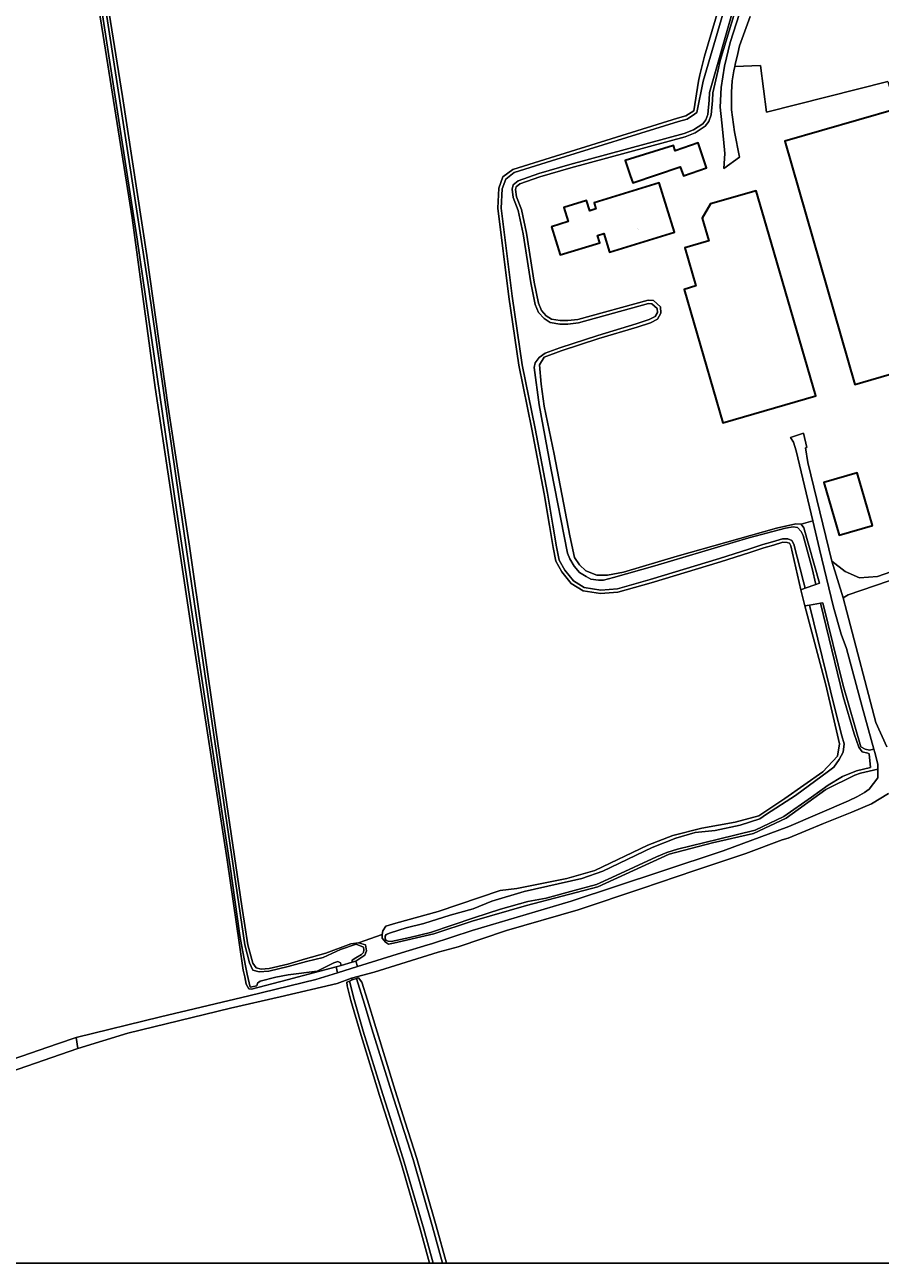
# Model space of a CAD drawing. Header units: metres. Extents: x 229229 to 231729, y 593167 to 595667.
# Tile 157 of 256: x 231127 to 231377, y 593167 to 593528. Entities that reach past the tile are written whole.
import ezdxf
from ezdxf.enums import TextEntityAlignment as Align

# ---------------------------------------------------------------- set-up
doc = ezdxf.new("R2010")
doc.units = ezdxf.units.M
for name, color, linetype, lineweight in [('B-WE-GR-BOUWLAND-GV', 80, 'Continuous', 13), ('B-WE-GR-GRAS-GV', 60, 'Continuous', 13), ('B-WE-GR-GROENVOORZIENING-GV', 80, 'Continuous', 18), ('B-WE-OG-BEBOUWING-GV', 7, 'Continuous', 35), ('B-WE-OG-BEBOUWING-T18', 10, 'Continuous', 18), ('B-WE-OG-TERREIN_ERF-GV', 7, 'Continuous', 18), ('B-WE-OG-WATER-GV', 130, 'Continuous', 18), ('B-WE-OG-WATER_SLOOT-GV', 120, 'Continuous', 18), ('B-WE-VH-VERHARDING_GESLOTEN-GV', 252, 'Continuous', 18)]:
    doc.layers.add(name, color=color, linetype=linetype, lineweight=lineweight)
doc.styles.add('NLCS-ISO-M250-T18', font='NLCS-ISO.ttf', dxfattribs={"height": 0.45})

msp = doc.modelspace()

# ---------------------------------------------------------------- linework, layer by layer
msp.add_lwpolyline([(231729.346, 593166.818), (229229.346, 593166.818), (229229.346, 595666.818), (231729.346, 595666.818)], close=True)
at = {"layer": 'B-WE-GR-BOUWLAND-GV'}
msp.add_lwpolyline([(231086.244, 593213.379), (231136.685, 593230.775), (231142.174, 593232.668), (231166.754, 593238.656), (231192.525, 593244.749), (231212.103, 593249.544), (231218.434, 593251.51), (231217.991, 593253.217), (231203.715, 593249.418), (231193.32, 593246.723), (231192.504, 593246.859), (231191.72, 593248.219), (231191.327, 593250.292), (231190.907, 593252.234), (231189.809, 593259.625), (231186.203, 593284.491), (231176.018, 593350.36), (231165.235, 593422.156), (231158.445, 593471.641), (231149.991, 593524.856), (231147.528, 593540.574)], dxfattribs=at)
at = {"layer": 'B-WE-GR-GRAS-GV'}
for points in [[(231149.076, 593548.428), (231155.666, 593507.069), (231162.722, 593460.648), (231168.979, 593416.491), (231175.17, 593375.864), (231182.958, 593321.717), (231190.48, 593270.967), (231192.209, 593259.625), (231193.688, 593254.36), (231194.632, 593252.995), (231196.153, 593252.602), (231198.409, 593252.785), (231203.892, 593254.071), (231209.085, 593255.541), (231215.01, 593257.272), (231222.284, 593259.986), (231224.508, 593260.262), (231231.444, 593262.657), (231231.645, 593263.792), (231232.483, 593265.075), (231235.443, 593265.968), (231247.734, 593269.419), (231265.806, 593275.467), (231270.725, 593276.047), (231285.26, 593279.029), (231293.455, 593281.311), (231308.911, 593288.676), (231316.173, 593291.58), (231324.679, 593293.655), (231334.429, 593295.419), (231341.276, 593297.286), (231348.848, 593302.369), (231359.999, 593310.107), (231364.232, 593314.713), (231364.854, 593318.26), (231360.871, 593335.439), (231354.709, 593358.529), (231353.599, 593363.22), (231350.607, 593376.013), (231350.221, 593376.764), (231349.596, 593377.022), (231348.303, 593377.06), (231345.602, 593376.223), (231342.787, 593375.424), (231338.717, 593374.092), (231330.159, 593371.314), (231309.932, 593365.263), (231300.214, 593362.465), (231295.155, 593362.066), (231290.029, 593362.931), (231286.568, 593365.063), (231283.838, 593368.393), (231282.108, 593371.523), (231281.309, 593375.519), (231280.244, 593381.913), (231278.646, 593391.17), (231275.052, 593410.019), (231271.291, 593428.65), (231268.362, 593448.631), (231265.167, 593474.472), (231265.433, 593480.333), (231266.631, 593483.597), (231269.493, 593485.728), (231280.477, 593489.191), (231317.579, 593500.681), (231319.973, 593501.375), (231322.326, 593502.876), (231323.713, 593511.539), (231324.092, 593513.308), (231325.415, 593518.819), (231329.763, 593533.22)], [(231338.76, 593530.342), (231335.707, 593521.813), (231335.149, 593519.561), (231334.429, 593516.361), (231334.299, 593515.807), (231341.779, 593516.113), (231343.587, 593502.468), (231378.936, 593511.45), (231381.274, 593503.354), (231417.415, 593392.017), (231421.119, 593392.281), (231423.819, 593383.398), (231492.728, 593406.879), (231508.061, 593412.111), (231507.614, 593413.329), (231503.662, 593411.763), (231503.051, 593412.419), (231473.542, 593481.449), (231462.278, 593513.403), (231455.779, 593530.966)], [(231390.718, 593369.686), (231367.339, 593361.709), (231365.961, 593360.882), (231367.026, 593356.793), (231375.437, 593324.494), (231378.658, 593317.418)], [(231379.099, 593303.813), (231374.149, 593300.765), (231368.434, 593298.384), (231360.179, 593294.997), (231349.913, 593290.764), (231348.102, 593290.327), (231337.539, 593286.327), (231322.667, 593281.311), (231307.16, 593276.057), (231288.644, 593269.901), (231267.698, 593263.821), (231253.604, 593259.066), (231247.731, 593257.479), (231229.104, 593251.711), (231222.472, 593249.968), (231222.7, 593249.409), (231223.97, 593249.882), (231224.47, 593250.068), (231225.48, 593248.762), (231227.106, 593243.513), (231229.526, 593235.526), (231235.204, 593217.155), (231238.089, 593207.989), (231241.499, 593197.385), (231247.214, 593177.742), (231250.209, 593166.818)], [(231245.262, 593166.818), (231242.623, 593176.444), (231236.936, 593195.99), (231233.543, 593206.543), (231230.649, 593215.734), (231224.953, 593234.163), (231222.284, 593243.464), (231221.179, 593247.748), (231221.086, 593248.808), (231221.852, 593249.093), (231222.7, 593249.409), (231222.472, 593249.968), (231218.255, 593248.395), (231201.69, 593244.483), (231187.123, 593241.236), (231157.233, 593233.856), (231142.653, 593229.48), (231100.108, 593214.755)]]:
    msp.add_lwpolyline(points, dxfattribs=at)
msp.add_lwpolyline([(231224.508, 593260.262), (231226.601, 593259.625), (231226.875, 593257.895), (231226.398, 593256.669), (231223.775, 593254.917), (231224.234, 593253.311), (231237.075, 593257.335), (231244.739, 593259.625), (231245.766, 593259.932), (231257.719, 593263.889), (231286.602, 593272.435), (231312.963, 593281.095), (231330.882, 593287.118), (231350.029, 593294.174), (231367.51, 593301.649), (231370.049, 593302.886), (231372.172, 593304.082), (231373.517, 593305.032), (231376.059, 593308.337), (231376.059, 593310.877), (231370.955, 593309.699), (231369.277, 593309.118), (231360.814, 593304.944), (231349.252, 593296.564), (231339.752, 593292.083), (231327.8, 593289.412), (231315.163, 593286.078), (231294.352, 593276.56), (231273.515, 593271.171), (231257.64, 593266.525), (231246.529, 593262.832), (231234.732, 593260.135), (231233.303, 593259.825), (231232.418, 593260.391), (231231.389, 593261.597), (231231.444, 593262.657)], close=True, dxfattribs=at)
at = {"layer": 'B-WE-GR-GROENVOORZIENING-GV'}
msp.add_lwpolyline([(231366.846, 593346.029), (231365.378, 593350.243), (231363.12, 593358.115), (231359.001, 593374.994), (231357.02, 593383.332), (231353.65, 593382.338), (231354.483, 593381.3), (231358.986, 593365.09), (231357.955, 593364.732), (231354.83, 593363.647), (231353.599, 593363.22), (231354.709, 593358.529), (231356.067, 593358.753), (231359.288, 593359.284), (231359.999, 593359.401), (231365.881, 593335.289), (231371.076, 593317.446), (231372.318, 593316.724), (231373.551, 593316.416), (231374.874, 593316.676), (231371.464, 593329.107)], close=True, dxfattribs=at)
at = {"layer": 'B-WE-OG-BEBOUWING-GV'}
for points in [[(231381.274, 593503.354), (231348.9, 593494.011), (231369.346, 593423.096), (231401.74, 593432.475)], [(231303.783, 593483.975), (231304.55, 593481.81), (231318.385, 593486.547), (231319.3, 593483.865), (231326.028, 593486.196), (231323.626, 593493.492), (231316.874, 593491.227), (231316.371, 593492.784), (231302.352, 593488.339)], [(231280.811, 593469.055), (231283.35, 593460.83), (231294.912, 593464.398), (231294.247, 593466.548), (231296.063, 593467.108), (231297.762, 593461.605), (231316.681, 593467.444), (231312.223, 593481.89), (231293.256, 593476.036), (231293.796, 593474.287), (231291.98, 593473.727), (231291.057, 593476.718), (231284.378, 593474.656), (231285.646, 593470.548)], [(231344.236, 593466.916), (231340.517, 593479.566), (231327.176, 593475.767), (231324.811, 593471.584), (231326.688, 593464.942), (231319.737, 593462.919), (231322.97, 593451.812), (231319.498, 593450.802), (231330.826, 593411.881), (231357.956, 593419.777)], [(231374.454, 593381.903), (231370.001, 593397.28), (231360.255, 593394.463), (231364.709, 593379.086)]]:
    msp.add_lwpolyline(points, close=True, dxfattribs=at)
at = {"layer": 'B-WE-OG-TERREIN_ERF-GV'}
for points in [[(231334.318, 593531.667), (231330.059, 593517.557), (231329.308, 593514.458), (231327.92, 593508.072), (231327.797, 593505.903), (231327.402, 593501.69), (231326.688, 593499.7), (231325.676, 593498.365), (231322.726, 593496.424), (231319.847, 593495.251), (231286.444, 593486.278), (231277.462, 593483.608), (231271.571, 593481.58), (231270.518, 593480.734), (231270.36, 593479.941), (231270.624, 593477.792), (231272.027, 593474.062), (231273.514, 593467.172), (231275.771, 593452.869), (231276.987, 593446.723), (231277.924, 593444.614), (231279.297, 593443.068), (231280.836, 593442.079), (231283.36, 593441.668), (231285.568, 593441.668), (231288.505, 593442.043), (231308.98, 593447.689), (231310.544, 593447.591), (231312.609, 593445.706), (231312.713, 593443.833), (231311.773, 593442.141), (231309.672, 593441.051), (231305.79, 593439.752), (231294.595, 593436.433), (231283.626, 593432.826), (231278.685, 593431.032), (231277.366, 593428.759), (231277.832, 593423.164), (231278.697, 593416.704), (231281.626, 593402.784), (231286.153, 593378.941), (231287.484, 593372.614), (231288.948, 593370.483), (231290.879, 593368.751), (231294.074, 593367.486), (231297.203, 593367.486), (231301.862, 593368.351), (231317.439, 593373.014), (231346.461, 593381.139), (231352.119, 593382.404), (231353.65, 593382.338), (231357.02, 593383.332), (231352.184, 593403.692), (231351.428, 593406.234), (231350.575, 593407.632), (231354.309, 593408.863), (231355.335, 593404.699), (231354.933, 593404.592), (231355.609, 593400.309), (231362.603, 593371.499), (231366.539, 593368.503), (231370.727, 593366.642), (231375.911, 593367.107), (231387.344, 593371.029)], [(231378.936, 593511.45), (231343.587, 593502.468), (231341.779, 593516.113), (231334.299, 593515.807), (231333.998, 593514.526), (231333.562, 593511.587), (231333.296, 593508.337), (231333.367, 593503.192), (231334.238, 593496.74), (231335.674, 593489.317), (231331.121, 593486.054), (231331.393, 593490.421), (231331.042, 593494.551), (231330.545, 593499.368), (231330.049, 593503.964), (231330.273, 593509.631), (231331.339, 593515.913), (231332.986, 593522.796), (231335.636, 593531.245)]]:
    msp.add_lwpolyline(points, dxfattribs=at)
for points in [[(231381.274, 593503.354), (231401.74, 593432.475), (231369.346, 593423.096), (231348.9, 593494.011)], [(231318.385, 593486.547), (231304.55, 593481.81), (231303.783, 593483.975), (231302.352, 593488.339), (231316.371, 593492.784), (231316.874, 593491.227), (231323.626, 593493.492), (231326.028, 593486.196), (231319.3, 593483.865)], [(231280.811, 593469.055), (231285.646, 593470.548), (231284.378, 593474.656), (231291.057, 593476.718), (231291.98, 593473.727), (231293.796, 593474.287), (231293.256, 593476.036), (231312.223, 593481.89), (231316.681, 593467.444), (231297.762, 593461.605), (231296.063, 593467.108), (231294.247, 593466.548), (231294.912, 593464.398), (231283.35, 593460.83)], [(231326.688, 593464.942), (231324.811, 593471.584), (231327.176, 593475.767), (231340.517, 593479.566), (231344.236, 593466.916), (231357.956, 593419.777), (231330.826, 593411.881), (231319.498, 593450.802), (231322.97, 593451.812), (231319.737, 593462.919)], [(231374.454, 593381.903), (231364.709, 593379.086), (231360.255, 593394.463), (231370.001, 593397.28)], [(231142.653, 593229.48), (231142.174, 593232.668), (231136.685, 593230.775), (231086.244, 593213.379), (231080.817, 593211.763), (231078.782, 593211.157), (231047.985, 593207.347), (231015.087, 593203.324), (231011.631, 593202.902), (230972.102, 593196.869), (230973.055, 593194.012), (230985.543, 593195.969), (231012.266, 593200.467), (231078.941, 593208.14), (231100.108, 593214.755)]]:
    msp.add_lwpolyline(points, close=True, dxfattribs=at)
at = {"layer": 'B-WE-OG-WATER-GV'}
for points in [[(231147.974, 593542.891), (231159.958, 593465.463), (231171.495, 593385.783), (231178.799, 593337.304), (231187.023, 593282.545), (231189.927, 593262.372), (231190.342, 593259.625), (231191.504, 593253.493), (231192.009, 593251.151), (231192.927, 593247.293), (231194.855, 593247.752), (231195.039, 593248.487), (231195.865, 593249.038), (231200.364, 593250.232), (231203.944, 593250.921), (231212.483, 593252.023), (231217.348, 593254.366), (231218.45, 593254.779), (231219.231, 593254.366), (231219.484, 593253.656), (231222.617, 593254.577), (231222.617, 593255.206), (231223.71, 593255.835), (231225.379, 593256.86), (231225.923, 593257.412), (231226.041, 593258.234), (231225.979, 593259.005), (231223.785, 593259.85), (231219.249, 593258.273), (231214.174, 593256), (231209.315, 593254.779), (231204.036, 593253.355), (231198.39, 593252.023), (231195.544, 593251.748), (231193.714, 593252.26), (231192.744, 593254.458), (231191.305, 593259.625), (231174.467, 593374.264), (231163.258, 593451.518), (231149.245, 593542.366)], [(231330.769, 593531.013), (231325.024, 593511.536), (231323.227, 593502.397), (231322.555, 593501.837), (231320.39, 593500.455), (231317.866, 593499.723), (231280.775, 593488.237), (231269.955, 593484.825), (231267.467, 593482.973), (231266.425, 593480.133), (231266.17, 593474.511), (231269.353, 593448.765), (231272.277, 593428.822), (231276.033, 593410.212), (231279.63, 593391.349), (231281.23, 593382.08), (231282.293, 593375.699), (231283.058, 593371.871), (231284.669, 593368.957), (231287.235, 593365.827), (231290.388, 593363.885), (231295.2, 593363.073), (231300.035, 593363.454), (231309.65, 593366.223), (231329.861, 593372.269), (231338.407, 593375.043), (231342.495, 593376.381), (231345.317, 593377.182), (231348.166, 593378.064), (231349.808, 593378.016), (231350.942, 593377.548), (231351.496, 593376.47), (231354.347, 593365.555), (231354.83, 593363.647), (231357.955, 593364.732), (231356.822, 593369.36), (231354.233, 593379.007), (231353.657, 593380.181), (231352.569, 593381.312), (231351.353, 593381.504), (231349.049, 593381.12), (231338.404, 593378.303), (231310.919, 593370.201), (231298.87, 593366.743), (231295.982, 593366.032), (231294.574, 593366.032), (231292.27, 593366.331), (231290.905, 593367.036), (231289.007, 593368.252), (231287.385, 593370.066), (231286.14, 593372.175), (231285.5, 593373.861), (231280.727, 593398.124), (231277.261, 593417.118), (231275.726, 593427.987), (231276.025, 593429.374), (231277.177, 593430.89), (231278.948, 593432.192), (231283.299, 593433.771), (231294.296, 593437.388), (231305.489, 593440.706), (231309.281, 593441.975), (231311.045, 593442.89), (231311.698, 593444.066), (231311.633, 593445.243), (231310.13, 593446.615), (231309.085, 593446.681), (231288.702, 593441.06), (231285.631, 593440.668), (231283.279, 593440.668), (231280.47, 593441.125), (231278.641, 593442.302), (231277.073, 593444.066), (231276.028, 593446.419), (231274.787, 593452.694), (231272.531, 593466.989), (231271.065, 593473.779), (231269.646, 593477.551), (231269.347, 593479.979), (231269.609, 593481.286), (231271.08, 593482.469), (231277.156, 593484.56), (231286.172, 593487.24), (231319.527, 593496.201), (231322.258, 593497.313), (231324.983, 593499.106), (231325.804, 593500.189), (231326.407, 593501.783), (231326.8, 593505.978), (231326.928, 593508.24), (231333.815, 593532.382)]]:
    msp.add_lwpolyline(points, dxfattribs=at)
msp.add_lwpolyline([(231373.524, 593315.392), (231373.076, 593315.504), (231371.44, 593315.957), (231370.469, 593317.264), (231369.163, 593321.223), (231365.941, 593332.1), (231359.288, 593359.284), (231356.067, 593358.753), (231363.507, 593328.623), (231365.53, 593320.639), (231366.191, 593318.294), (231365.878, 593315.862), (231364.731, 593313.708), (231363.166, 593311.484), (231361.637, 593310.337), (231351.995, 593303.206), (231343.53, 593297.746), (231341.64, 593296.356), (231335.911, 593294.578), (231328.613, 593292.958), (231322.773, 593292.402), (231317.101, 593290.79), (231310.149, 593288.066), (231295.779, 593281.16), (231289.701, 593279.04), (231272.85, 593275.261), (231263.384, 593272.355), (231258.008, 593270.157), (231251.265, 593268.327), (231243.597, 593265.925), (231238.447, 593264.609), (231233.869, 593263.122), (231232.555, 593262.684), (231232.284, 593262.143), (231232.284, 593261.422), (231232.555, 593260.904), (231233.119, 593260.701), (231234.088, 593260.611), (231239.454, 593261.782), (231245.528, 593263.211), (231258.122, 593267.495), (231265.976, 593270.039), (231273.885, 593272.309), (231279.224, 593273.298), (231287.478, 593275.465), (231293.992, 593277.216), (231298.377, 593279.28), (231311.461, 593285.34), (231314.432, 593286.626), (231317.597, 593287.56), (231329.534, 593290.477), (231340.236, 593293.141), (231348.625, 593297.091), (231356.679, 593302.733), (231361.526, 593306.263), (231365.743, 593308.712), (231369.838, 593310.439), (231373.891, 593311.404)], close=True, dxfattribs=at)
at = {"layer": 'B-WE-OG-WATER_SLOOT-GV'}
for points in [[(231149.245, 593542.366), (231163.258, 593451.518), (231174.467, 593374.264), (231191.305, 593259.625), (231192.744, 593254.458), (231193.714, 593252.26), (231195.544, 593251.748), (231198.39, 593252.023), (231204.036, 593253.355), (231209.315, 593254.779), (231214.174, 593256), (231219.249, 593258.273), (231223.785, 593259.85), (231225.979, 593259.005), (231226.041, 593258.234), (231225.923, 593257.412), (231225.379, 593256.86), (231223.71, 593255.835), (231222.617, 593255.206), (231222.617, 593254.577), (231223.775, 593254.917), (231226.398, 593256.669), (231226.875, 593257.895), (231226.601, 593259.625), (231224.508, 593260.262), (231222.284, 593259.986), (231215.01, 593257.272), (231209.085, 593255.541), (231203.892, 593254.071), (231198.409, 593252.785), (231196.153, 593252.602), (231194.632, 593252.995), (231193.688, 593254.36), (231192.209, 593259.625), (231190.48, 593270.967), (231182.958, 593321.717), (231175.17, 593375.864), (231168.979, 593416.491), (231162.722, 593460.648), (231155.666, 593507.069), (231149.076, 593548.428)], [(231147.528, 593540.574), (231149.991, 593524.856), (231158.445, 593471.641), (231165.235, 593422.156), (231176.018, 593350.36), (231186.203, 593284.491), (231189.809, 593259.625), (231190.907, 593252.234), (231191.327, 593250.292), (231191.72, 593248.219), (231192.504, 593246.859), (231193.32, 593246.723), (231203.715, 593249.418), (231217.991, 593253.217), (231219.484, 593253.656), (231219.231, 593254.366), (231218.45, 593254.779), (231217.348, 593254.366), (231212.483, 593252.023), (231203.944, 593250.921), (231200.364, 593250.232), (231195.865, 593249.038), (231195.039, 593248.487), (231194.855, 593247.752), (231192.927, 593247.293), (231192.009, 593251.151), (231191.504, 593253.493), (231190.342, 593259.625), (231189.927, 593262.372), (231187.023, 593282.545), (231178.799, 593337.304), (231171.495, 593385.783), (231159.958, 593465.463), (231147.974, 593542.891)], [(231329.763, 593533.22), (231325.415, 593518.819), (231324.092, 593513.308), (231323.713, 593511.539), (231322.326, 593502.876), (231319.973, 593501.375), (231317.579, 593500.681), (231280.477, 593489.191), (231269.493, 593485.728), (231266.631, 593483.597), (231265.433, 593480.333), (231265.167, 593474.472), (231268.362, 593448.631), (231271.291, 593428.65), (231275.052, 593410.019), (231278.646, 593391.17), (231280.244, 593381.913), (231281.309, 593375.519), (231282.108, 593371.523), (231283.838, 593368.393), (231286.568, 593365.063), (231290.029, 593362.931), (231295.155, 593362.066), (231300.214, 593362.465), (231309.932, 593365.263), (231330.159, 593371.314), (231338.717, 593374.092), (231342.787, 593375.424), (231345.602, 593376.223), (231348.303, 593377.06), (231349.596, 593377.022), (231350.221, 593376.764), (231350.607, 593376.013), (231353.599, 593363.22), (231354.83, 593363.647), (231354.347, 593365.555), (231351.496, 593376.47), (231350.942, 593377.548), (231349.808, 593378.016), (231348.166, 593378.064), (231345.317, 593377.182), (231342.495, 593376.381), (231338.407, 593375.043), (231329.861, 593372.269), (231309.65, 593366.223), (231300.035, 593363.454), (231295.2, 593363.073), (231290.388, 593363.885), (231287.235, 593365.827), (231284.669, 593368.957), (231283.058, 593371.871), (231282.293, 593375.699), (231281.23, 593382.08), (231279.63, 593391.349), (231276.033, 593410.212), (231272.277, 593428.822), (231269.353, 593448.765), (231266.17, 593474.511), (231266.425, 593480.133), (231267.467, 593482.973), (231269.955, 593484.825), (231280.775, 593488.237), (231317.866, 593499.723), (231320.39, 593500.455), (231322.555, 593501.837), (231323.227, 593502.397), (231325.024, 593511.536), (231330.769, 593531.013)], [(231333.815, 593532.382), (231326.928, 593508.24), (231326.8, 593505.978), (231326.407, 593501.783), (231325.804, 593500.189), (231324.983, 593499.106), (231322.258, 593497.313), (231319.527, 593496.201), (231286.172, 593487.24), (231277.156, 593484.56), (231271.08, 593482.469), (231269.609, 593481.286), (231269.347, 593479.979), (231269.646, 593477.551), (231271.065, 593473.779), (231272.531, 593466.989), (231274.787, 593452.694), (231276.028, 593446.419), (231277.073, 593444.066), (231278.641, 593442.302), (231280.47, 593441.125), (231283.279, 593440.668), (231285.631, 593440.668), (231288.702, 593441.06), (231309.085, 593446.681), (231310.13, 593446.615), (231311.633, 593445.243), (231311.698, 593444.066), (231311.045, 593442.89), (231309.281, 593441.975), (231305.489, 593440.706), (231294.296, 593437.388), (231283.299, 593433.771), (231278.948, 593432.192), (231277.177, 593430.89), (231276.025, 593429.374), (231275.726, 593427.987), (231277.261, 593417.118), (231280.727, 593398.124), (231285.5, 593373.861), (231286.14, 593372.175), (231287.385, 593370.066), (231289.007, 593368.252), (231290.905, 593367.036), (231292.27, 593366.331), (231294.574, 593366.032), (231295.982, 593366.032), (231298.87, 593366.743), (231310.919, 593370.201), (231338.404, 593378.303), (231349.049, 593381.12), (231351.353, 593381.504), (231352.569, 593381.312), (231353.657, 593380.181), (231354.233, 593379.007), (231356.822, 593369.36), (231357.955, 593364.732), (231358.986, 593365.09), (231354.483, 593381.3), (231353.65, 593382.338), (231352.119, 593382.404), (231346.461, 593381.139), (231317.439, 593373.014), (231301.862, 593368.351), (231297.203, 593367.486), (231294.074, 593367.486), (231290.879, 593368.751), (231288.948, 593370.483), (231287.484, 593372.614), (231286.153, 593378.941), (231281.626, 593402.784), (231278.697, 593416.704), (231277.832, 593423.164), (231277.366, 593428.759), (231278.685, 593431.032), (231283.626, 593432.826), (231294.595, 593436.433), (231305.79, 593439.752), (231309.672, 593441.051), (231311.773, 593442.141), (231312.713, 593443.833), (231312.609, 593445.706), (231310.544, 593447.591), (231308.98, 593447.689), (231288.505, 593442.043), (231285.568, 593441.668), (231283.36, 593441.668), (231280.836, 593442.079), (231279.297, 593443.068), (231277.924, 593444.614), (231276.987, 593446.723), (231275.771, 593452.869), (231273.514, 593467.172), (231272.027, 593474.062), (231270.624, 593477.792), (231270.36, 593479.941), (231270.518, 593480.734), (231271.571, 593481.58), (231277.462, 593483.608), (231286.444, 593486.278), (231319.847, 593495.251), (231322.726, 593496.424), (231325.676, 593498.365), (231326.688, 593499.7), (231327.402, 593501.69), (231327.797, 593505.903), (231327.92, 593508.072), (231329.308, 593514.458), (231330.059, 593517.557), (231334.318, 593531.667)], [(231246.286, 593166.818), (231243.573, 593176.713), (231237.881, 593196.278), (231234.484, 593206.842), (231231.592, 593216.028), (231225.9, 593234.446), (231223.237, 593243.723), (231221.852, 593249.093), (231221.086, 593248.808), (231221.179, 593247.748), (231222.284, 593243.464), (231224.953, 593234.163), (231230.649, 593215.734), (231233.543, 593206.543), (231236.936, 593195.99), (231242.623, 593176.444), (231245.262, 593166.818)], [(231249.037, 593166.818), (231246.126, 593177.435), (231240.418, 593197.055), (231237.012, 593207.647), (231234.125, 593216.818), (231228.443, 593235.203), (231226.293, 593242.358), (231223.97, 593249.882), (231222.7, 593249.409), (231221.852, 593249.093)], [(231221.852, 593249.093), (231223.237, 593243.723), (231225.9, 593234.446), (231231.592, 593216.028), (231234.484, 593206.842), (231237.881, 593196.278), (231243.573, 593176.713), (231246.286, 593166.818)], [(231250.209, 593166.818), (231247.214, 593177.742), (231241.499, 593197.385), (231238.089, 593207.989), (231235.204, 593217.155), (231229.526, 593235.526), (231227.106, 593243.513), (231225.48, 593248.762), (231224.47, 593250.068), (231223.97, 593249.882), (231226.293, 593242.358), (231228.443, 593235.203), (231234.125, 593216.818), (231237.012, 593207.647), (231240.418, 593197.055), (231246.126, 593177.435), (231249.037, 593166.818)]]:
    msp.add_lwpolyline(points, dxfattribs=at)
msp.add_lwpolyline([(231374.874, 593316.676), (231373.551, 593316.416), (231372.318, 593316.724), (231371.076, 593317.446), (231365.881, 593335.289), (231359.999, 593359.401), (231359.288, 593359.284), (231365.941, 593332.1), (231369.163, 593321.223), (231370.469, 593317.264), (231371.44, 593315.957), (231373.076, 593315.504), (231373.524, 593315.392), (231373.891, 593311.404), (231369.838, 593310.439), (231365.743, 593308.712), (231361.526, 593306.263), (231356.679, 593302.733), (231348.625, 593297.091), (231340.236, 593293.141), (231329.534, 593290.477), (231317.597, 593287.56), (231314.432, 593286.626), (231311.461, 593285.34), (231298.377, 593279.28), (231293.992, 593277.216), (231287.478, 593275.465), (231279.224, 593273.298), (231273.885, 593272.309), (231265.976, 593270.039), (231258.122, 593267.495), (231245.528, 593263.211), (231239.454, 593261.782), (231234.088, 593260.611), (231233.119, 593260.701), (231232.555, 593260.904), (231232.284, 593261.422), (231232.284, 593262.143), (231232.555, 593262.684), (231233.869, 593263.122), (231238.447, 593264.609), (231243.597, 593265.925), (231251.265, 593268.327), (231258.008, 593270.157), (231263.384, 593272.355), (231272.85, 593275.261), (231289.701, 593279.04), (231295.779, 593281.16), (231310.149, 593288.066), (231317.101, 593290.79), (231322.773, 593292.402), (231328.613, 593292.958), (231335.911, 593294.578), (231341.64, 593296.356), (231343.53, 593297.746), (231351.995, 593303.206), (231361.637, 593310.337), (231363.166, 593311.484), (231364.731, 593313.708), (231365.878, 593315.862), (231366.191, 593318.294), (231365.53, 593320.639), (231363.507, 593328.623), (231356.067, 593358.753), (231354.709, 593358.529), (231360.871, 593335.439), (231364.854, 593318.26), (231364.232, 593314.713), (231359.999, 593310.107), (231348.848, 593302.369), (231341.276, 593297.286), (231334.429, 593295.419), (231324.679, 593293.655), (231316.173, 593291.58), (231308.911, 593288.676), (231293.455, 593281.311), (231285.26, 593279.029), (231270.725, 593276.047), (231265.806, 593275.467), (231247.734, 593269.419), (231235.443, 593265.968), (231232.483, 593265.075), (231231.645, 593263.792), (231231.444, 593262.657), (231231.389, 593261.597), (231232.418, 593260.391), (231233.303, 593259.825), (231234.732, 593260.135), (231246.529, 593262.832), (231257.64, 593266.525), (231273.515, 593271.171), (231294.352, 593276.56), (231315.163, 593286.078), (231327.8, 593289.412), (231339.752, 593292.083), (231349.252, 593296.564), (231360.814, 593304.944), (231369.277, 593309.118), (231370.955, 593309.699), (231376.059, 593310.877), (231376.059, 593311.904), (231376.059, 593312.357), (231375.14, 593315.708)], close=True, dxfattribs=at)
at = {"layer": 'B-WE-VH-VERHARDING_GESLOTEN-GV'}
for points in [[(231335.636, 593531.245), (231332.986, 593522.796), (231331.339, 593515.913), (231330.273, 593509.631), (231330.049, 593503.964), (231330.545, 593499.368), (231331.042, 593494.551), (231331.393, 593490.421), (231331.121, 593486.054), (231335.674, 593489.317), (231334.238, 593496.74), (231333.367, 593503.192), (231333.296, 593508.337), (231333.562, 593511.587), (231333.998, 593514.526), (231334.299, 593515.807), (231334.429, 593516.361), (231335.149, 593519.561), (231335.707, 593521.813), (231338.76, 593530.342)], [(231729.346, 593485.346), (231713.68, 593480.414), (231689.325, 593473.065), (231683.917, 593471.382), (231674.57, 593468.595), (231667.078, 593466.361), (231663.66, 593465.342), (231631.085, 593454.161), (231571.565, 593433.781), (231508.061, 593412.111), (231492.728, 593406.879), (231423.819, 593383.398), (231410.343, 593378.806), (231387.344, 593371.029), (231375.911, 593367.107), (231370.727, 593366.642), (231366.539, 593368.503), (231362.603, 593371.499), (231365.961, 593360.882), (231367.339, 593361.709), (231390.718, 593369.686)], [(231378.658, 593317.418), (231375.437, 593324.494), (231367.026, 593356.793), (231365.961, 593360.882), (231362.603, 593371.499), (231355.609, 593400.309), (231354.933, 593404.592), (231355.335, 593404.699), (231354.309, 593408.863), (231350.575, 593407.632), (231351.428, 593406.234), (231352.184, 593403.692), (231357.02, 593383.332), (231359.001, 593374.994), (231363.12, 593358.115), (231365.378, 593350.243), (231366.846, 593346.029), (231371.464, 593329.107), (231374.874, 593316.676), (231375.14, 593315.708), (231376.059, 593312.357), (231376.059, 593311.904), (231376.059, 593310.877), (231376.059, 593308.337), (231373.517, 593305.032), (231372.172, 593304.082), (231370.049, 593302.886), (231367.51, 593301.649), (231350.029, 593294.174), (231330.882, 593287.118), (231312.963, 593281.095), (231286.602, 593272.435), (231257.719, 593263.889), (231245.766, 593259.932), (231244.739, 593259.625), (231237.075, 593257.335), (231224.234, 593253.311), (231218.434, 593251.51), (231212.103, 593249.544), (231192.525, 593244.749), (231166.754, 593238.656), (231142.174, 593232.668), (231142.653, 593229.48), (231157.233, 593233.856), (231187.123, 593241.236), (231201.69, 593244.483), (231218.255, 593248.395), (231222.472, 593249.968), (231229.104, 593251.711), (231247.731, 593257.479), (231253.604, 593259.066), (231267.698, 593263.821), (231288.644, 593269.901), (231307.16, 593276.057), (231322.667, 593281.311), (231337.539, 593286.327), (231348.102, 593290.327), (231349.913, 593290.764), (231360.179, 593294.997), (231368.434, 593298.384), (231374.149, 593300.765), (231379.099, 593303.813)]]:
    msp.add_lwpolyline(points, dxfattribs=at)
msp.add_lwpolyline([(231224.234, 593253.311), (231223.775, 593254.917), (231222.617, 593254.577), (231219.484, 593253.656), (231217.991, 593253.217), (231218.434, 593251.51)], close=True, dxfattribs=at)

# ---------------------------------------------------------------- texts
at = {"layer": 'B-WE-OG-BEBOUWING-T18', "style": 'NLCS-ISO-M250-T18'}
msp.add_text('1', height=0.45, rotation=17.1, dxfattribs=at).set_placement((231306.042, 593468.347), align=Align.MIDDLE)

doc.saveas('drawing.dxf')
